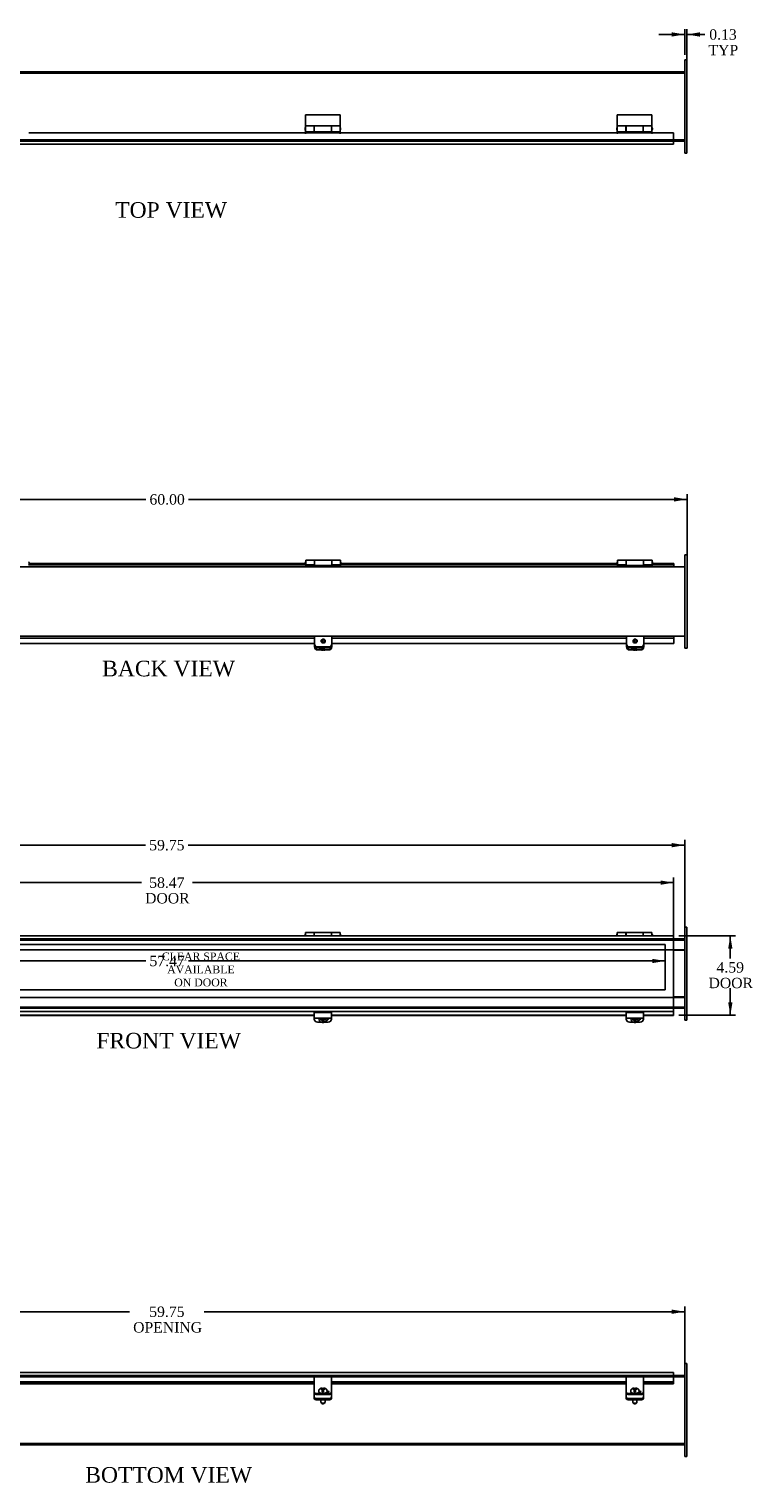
# Model space of a CAD drawing. Header units: inches. Extents: x 1 to 149, y 10 to 99.
# Tile 4 of 7: x 48 to 90, y 10 to 94. Entities that reach past the tile are written whole.
import ezdxf
from ezdxf.enums import TextEntityAlignment as Align
from ezdxf.lldxf.tags import DXFTag

# ---------------------------------------------------------------- set-up
doc = ezdxf.new("R2010")
doc.units = ezdxf.units.IN
doc.header["$MEASUREMENT"] = 0
for name, color, linetype in [('COM40176', 7, 'CONTINUOUS'), ('COM49236', 7, 'CONTINUOUS'), ('COM49237', 7, 'CONTINUOUS'), ('COM50014', 7, 'CONTINUOUS'), ('COM52631', 7, 'CONTINUOUS'), ('COM71012', 7, 'CONTINUOUS'), ('DEFAULT', 7, 'CONTINUOUS'), ('DV1_DEFAULT', 7, 'CONTINUOUS'), ('GSK11095', 7, 'CONTINUOUS'), ('HNG11000', 7, 'CONTINUOUS'), ('SCS19419', 7, 'CONTINUOUS')]:
    doc.layers.add(name, color=color, linetype=linetype)
doc.styles.add('SEACAD_TIMES_NEW_ROMAN', font='times.ttf')
tags = doc.linetypes.add('HIDDEN2', pattern=[0.1875, 0.125, -0.0625]).pattern_tags.tags
tags[6:7] = [DXFTag(74, 4), DXFTag(75, 0), DXFTag(340, '0'), DXFTag(46, 0.0), DXFTag(50, 0.0), DXFTag(44, 0.0), DXFTag(45, 0.0)]
tags[4:5] = [DXFTag(74, 4), DXFTag(75, 0), DXFTag(340, '0'), DXFTag(46, 0.0), DXFTag(50, 0.0), DXFTag(44, 0.0), DXFTag(45, 0.0)]

# ---------------------------------------------------------------- blocks, each defined once
blk = doc.blocks.new('GDIMGGROUP2')
at = {"layer": 'DEFAULT', "linetype": 'Continuous'}
for points in [[(27.25, 46.736), (26.5, 46.611), (27.25, 46.486)], [(85.5, 46.736), (85.5, 46.486), (86.25, 46.611)]]:
    blk.add_hatch(color=136, dxfattribs=at).paths.add_polyline_path(points)
at = {"layer": 'DEFAULT', "color": 136, "linetype": 'Continuous'}
for p, q in [((26.5, 41.811), (26.5, 46.911)), ((55.142, 46.611), (26.5, 46.611)), ((86.25, 46.611), (57.609, 46.611)), ((86.25, 41.811), (86.25, 46.911))]:
    blk.add_line(p, q, dxfattribs=at)
at = {"layer": 'DEFAULT', "color": 136, "linetype": 'Continuous', "style": 'SEACAD_TIMES_NEW_ROMAN'}
blk.add_text('59.75', height=0.6, dxfattribs=at).set_placement((55.352, 46.911), align=Align.TOP_LEFT)
blk = doc.blocks.new('GDIMGGROUP3')
at = {"layer": 'DEFAULT', "linetype": 'Continuous'}
for points in [[(27.891, 44.573), (27.141, 44.448), (27.891, 44.323)], [(84.859, 44.573), (84.859, 44.323), (85.609, 44.448)]]:
    blk.add_hatch(color=136, dxfattribs=at).paths.add_polyline_path(points)
at = {"layer": 'DEFAULT', "color": 136, "linetype": 'Continuous'}
for p, q in [((27.141, 41.579), (27.141, 44.748)), ((85.609, 39.499), (85.609, 44.748)), ((27.141, 44.448), (54.907, 44.448)), ((57.844, 44.448), (85.609, 44.448))]:
    blk.add_line(p, q, dxfattribs=at)
at = {"layer": 'DEFAULT', "color": 136, "linetype": 'Continuous', "style": 'SEACAD_TIMES_NEW_ROMAN'}
for s, p in [('58.47', (55.352, 44.748)), ('DOOR', (55.117, 43.848))]:
    blk.add_text(s, height=0.6, dxfattribs=at).set_placement(p, align=Align.TOP_LEFT)
blk = doc.blocks.new('GDIMGGROUP4')
at = {"layer": 'DEFAULT', "linetype": 'Continuous'}
for points in [[(89.007, 40.637), (88.882, 41.387), (88.757, 40.637)], [(89.007, 37.543), (88.757, 37.543), (88.882, 36.793)]]:
    blk.add_hatch(color=136, dxfattribs=at).paths.add_polyline_path(points)
at = {"layer": 'DEFAULT', "color": 136, "linetype": 'Continuous'}
for p, q in [((85.909, 41.387), (89.182, 41.387)), ((88.882, 41.387), (88.882, 40.07)), ((88.882, 38.36), (88.882, 36.793)), ((85.909, 36.793), (89.182, 36.793))]:
    blk.add_line(p, q, dxfattribs=at)
at = {"layer": 'DEFAULT', "color": 136, "linetype": 'Continuous', "style": 'SEACAD_TIMES_NEW_ROMAN'}
for s, p in [('4.59', (88.086, 39.86)), ('DOOR', (87.624, 38.96))]:
    blk.add_text(s, height=0.6, dxfattribs=at).set_placement(p, align=Align.TOP_LEFT)
blk = doc.blocks.new('GDIMGGROUP7')
at = {"layer": 'DEFAULT', "linetype": 'Continuous'}
for points in [[(27.25, 19.815), (26.5, 19.69), (27.25, 19.565)], [(85.5, 19.815), (85.5, 19.565), (86.25, 19.69)]]:
    blk.add_hatch(color=136, dxfattribs=at).paths.add_polyline_path(points)
at = {"layer": 'DEFAULT', "color": 136, "linetype": 'Continuous'}
for p, q in [((26.5, 14.317), (26.5, 19.99)), ((26.5, 19.69), (54.217, 19.69)), ((58.533, 19.69), (86.25, 19.69)), ((86.25, 14.317), (86.25, 19.99))]:
    blk.add_line(p, q, dxfattribs=at)
at = {"layer": 'DEFAULT', "color": 136, "linetype": 'Continuous', "style": 'SEACAD_TIMES_NEW_ROMAN'}
for s, p in [('59.75', (55.352, 19.99)), ('OPENING', (54.427, 19.09))]:
    blk.add_text(s, height=0.6, dxfattribs=at).set_placement(p, align=Align.TOP_LEFT)
blk = doc.blocks.new('GDIMGGROUP8')
at = {"layer": 'DEFAULT', "linetype": 'Continuous'}
for points in [[(28.407, 39.804), (28.407, 40.054), (27.657, 39.929)], [(84.375, 39.804), (85.125, 39.929), (84.375, 40.054)]]:
    blk.add_hatch(color=136, dxfattribs=at).paths.add_polyline_path(points)
at = {"layer": 'DEFAULT', "color": 136, "linetype": 'Continuous'}
for p, q in [((27.657, 39.929), (55.158, 39.929)), ((57.625, 39.929), (85.125, 39.929))]:
    blk.add_line(p, q, dxfattribs=at)
at = {"layer": 'DEFAULT', "color": 136, "linetype": 'Continuous', "style": 'SEACAD_TIMES_NEW_ROMAN'}
blk.add_text('57.47', height=0.6, dxfattribs=at).set_placement((55.368, 40.229), align=Align.TOP_LEFT)
blk = doc.blocks.new('GDIMGGROUP10')
at = {"layer": 'DEFAULT', "linetype": 'Continuous'}
for points in [[(85.5, 93.511), (85.5, 93.261), (86.25, 93.386)], [(87.125, 93.511), (86.375, 93.386), (87.125, 93.261)]]:
    blk.add_hatch(color=136, dxfattribs=at).paths.add_polyline_path(points)
at = {"layer": 'DEFAULT', "color": 136, "linetype": 'Continuous'}
for p, q in [((84.75, 93.386), (86.25, 93.386)), ((86.25, 92.213), (86.25, 93.686)), ((86.375, 91.838), (86.375, 93.686)), ((86.375, 93.386), (87.114, 93.386)), ((87.114, 93.386), (87.414, 93.386))]:
    blk.add_line(p, q, dxfattribs=at)
at = {"layer": 'DEFAULT', "color": 136, "linetype": 'Continuous', "style": 'SEACAD_TIMES_NEW_ROMAN'}
for s, p in [('0.13', (87.667, 93.686)), ('TYP', (87.624, 92.786))]:
    blk.add_text(s, height=0.6, dxfattribs=at).set_placement(p, align=Align.TOP_LEFT)
blk = doc.blocks.new('GDIMGGROUP19')
at = {"layer": 'DEFAULT', "linetype": 'Continuous'}
for points in [[(27.141, 66.686), (26.391, 66.561), (27.141, 66.436)], [(85.641, 66.686), (85.641, 66.436), (86.391, 66.561)]]:
    blk.add_hatch(color=136, dxfattribs=at).paths.add_polyline_path(points)
at = {"layer": 'DEFAULT', "color": 136, "linetype": 'Continuous'}
for p, q in [((26.391, 63.282), (26.391, 66.861)), ((26.391, 66.561), (55.158, 66.561)), ((57.625, 66.561), (86.391, 66.561)), ((86.391, 63.282), (86.391, 66.861))]:
    blk.add_line(p, q, dxfattribs=at)
at = {"layer": 'DEFAULT', "color": 136, "linetype": 'Continuous', "style": 'SEACAD_TIMES_NEW_ROMAN'}
blk.add_text('60.00', height=0.6, dxfattribs=at).set_placement((55.368, 66.861), align=Align.TOP_LEFT)

msp = doc.modelspace()

# ---------------------------------------------------------------- linework, layer by layer
at = {"layer": 'COM40176', "color": 7, "linetype": 'Continuous'}
for p, q in [((64.891, 58.071), (64.891, 58.177)), ((64.891, 58.047), (64.891, 58.071)), ((65.079, 57.901), (65.703, 57.901)), ((65.469, 58), (65.188, 58)), ((65.891, 58.071), (65.891, 58.177)), ((65.891, 58.071), (65.891, 58.047)), ((82.891, 58.071), (82.891, 58.177)), ((82.891, 58.047), (82.891, 58.071)), ((83.079, 57.901), (83.703, 57.901)), ((83.469, 58), (83.188, 58)), ((83.891, 58.071), (83.891, 58.177)), ((83.891, 58.071), (83.891, 58.047)), ((65.079, 57.877), (65.703, 57.877)), ((83.079, 57.877), (83.703, 57.877)), ((64.875, 36.723), (64.875, 36.948)), ((65.875, 36.948), (64.875, 36.948)), ((65.875, 36.723), (65.875, 36.948)), ((82.875, 36.723), (82.875, 36.948)), ((83.875, 36.948), (82.875, 36.948)), ((83.875, 36.723), (83.875, 36.948)), ((64.875, 36.63), (64.875, 36.723)), ((64.875, 36.576), (64.875, 36.63)), ((64.875, 36.63), (65.875, 36.63)), ((65.265, 36.406), (65.063, 36.406)), ((65.687, 36.406), (65.485, 36.406)), ((65.875, 36.63), (65.875, 36.723)), ((65.875, 36.576), (65.875, 36.63)), ((82.875, 36.63), (82.875, 36.723)), ((82.875, 36.576), (82.875, 36.63)), ((82.875, 36.63), (83.875, 36.63)), ((83.265, 36.406), (83.063, 36.406)), ((83.687, 36.406), (83.485, 36.406)), ((83.875, 36.63), (83.875, 36.723)), ((83.875, 36.576), (83.875, 36.63)), ((64.875, 15.812), (64.875, 15.934)), ((65.875, 15.934), (64.875, 15.934)), ((64.875, 15.232), (64.875, 15.812)), ((64.875, 15.193), (64.875, 15.232)), ((64.875, 15.045), (64.875, 15.193)), ((65.875, 15.812), (65.875, 15.934)), ((65.875, 15.232), (65.875, 15.812)), ((65.875, 15.193), (65.875, 15.232)), ((65.875, 15.045), (65.875, 15.193)), ((82.875, 15.812), (82.875, 15.934)), ((83.875, 15.934), (82.875, 15.934)), ((82.875, 15.232), (82.875, 15.812)), ((82.875, 15.193), (82.875, 15.232)), ((82.875, 15.045), (82.875, 15.193)), ((83.875, 15.812), (83.875, 15.934)), ((83.875, 15.232), (83.875, 15.812)), ((83.875, 15.193), (83.875, 15.232)), ((83.875, 15.045), (83.875, 15.193)), ((64.875, 14.993), (64.875, 15.045)), ((65.687, 14.965), (65.063, 14.965)), ((65.687, 14.914), (65.063, 14.914)), ((65.548, 15.012), (65.579, 15.012)), ((65.875, 15.045), (65.875, 14.993)), ((82.875, 14.993), (82.875, 15.045)), ((83.687, 14.965), (83.063, 14.965)), ((83.687, 14.914), (83.063, 14.914)), ((83.548, 15.012), (83.579, 15.012)), ((83.875, 15.045), (83.875, 14.993))]:
    msp.add_line(p, q, dxfattribs=at)
for centre, major_axis, ratio, start_param, end_param in [((65.079, 58.071), (-0.188, 0), 0.906308, 0, 1.570796), ((65.079, 58.047), (0.188, 0), 0.906308, 3.141593, 4.712389), ((65.188, 58.128), (0.141, 0), 0.906308, 4.393647, 4.712389), ((65.469, 58.128), (-0.141, 0), 0.906308, 1.570796, 1.889538), ((65.703, 58.071), (-0.188, 0), 0.906308, 1.570796, 3.141593), ((65.703, 58.047), (0.188, 0), 0.906308, 4.712389, 6.283185), ((83.079, 58.071), (-0.188, 0), 0.906308, 0, 1.570796), ((83.079, 58.047), (0.188, 0), 0.906308, 3.141593, 4.712389), ((83.188, 58.128), (0.14, 0), 0.906308, 4.393647, 4.712389), ((83.469, 58.128), (-0.14, 0), 0.906308, 1.570796, 1.889538), ((83.703, 58.071), (-0.188, 0), 0.906308, 1.570796, 3.141593), ((83.703, 58.047), (0.188, 0), 0.906308, 4.712389, 6.283185), ((65.063, 36.576), (-0.188, 0), 0.906308, 0, 1.570796), ((65.579, 36.632), (-0.141, 0), 0.906308, 1.64793, 3.121159), ((65.579, 36.656), (-0.141, 0), 0.906308, 1.73251, 2.930417), ((65.687, 36.576), (-0.188, 0), 0.906308, 1.570796, 3.141593), ((83.063, 36.576), (-0.188, 0), 0.906308, 0, 1.570796), ((83.579, 36.632), (-0.14, 0), 0.906308, 1.64793, 3.121159), ((83.579, 36.656), (-0.14, 0), 0.906308, 1.73251, 2.930417), ((83.687, 36.576), (-0.188, 0), 0.906308, 1.570796, 3.141593), ((65.579, 15.071), (-0.141, 0), 0.422618, 1.570796, 4.452234), ((83.579, 15.071), (-0.14, 0), 0.422618, 1.570796, 4.452234), ((65.063, 15.045), (-0.188, 0), 0.422618, 0, 1.570796), ((65.063, 14.993), (0.188, 0), 0.422618, 3.141593, 4.712389), ((65.579, 15.019), (-0.141, 0), 0.422618, 3.591638, 4.468206), ((65.687, 15.045), (-0.188, 0), 0.422618, 1.570796, 3.141593), ((65.687, 14.993), (0.188, 0), 0.422618, 4.712389, 6.283185), ((83.063, 15.045), (-0.188, 0), 0.422618, 0, 1.570796), ((83.063, 14.993), (0.188, 0), 0.422618, 3.141593, 4.712389), ((83.579, 15.019), (-0.14, 0), 0.422618, 3.591638, 4.468206), ((83.687, 15.045), (-0.188, 0), 0.422618, 1.570796, 3.141593), ((83.687, 14.993), (0.188, 0), 0.422618, 4.712389, 6.283185)]:
    msp.add_ellipse(centre, major_axis=major_axis, ratio=ratio, start_param=start_param, end_param=end_param, dxfattribs=at)
at = {"layer": 'COM49236', "color": 7, "linetype": 'Continuous'}
for p, q in [((26.5, 91.226), (86.25, 91.226)), ((85.609, 87.226), (86.25, 87.226)), ((86.266, 62.67), (26.516, 62.67)), ((86.266, 58.67), (26.516, 58.67)), ((85.609, 41.199), (86.25, 41.199)), ((85.609, 40.574), (86.25, 40.574)), ((85.609, 37.824), (86.25, 37.824)), ((85.609, 37.199), (86.25, 37.199)), ((85.609, 16.016), (86.25, 16.016)), ((26.5, 12.016), (86.25, 12.016))]:
    msp.add_line(p, q, dxfattribs=at)
at = {"layer": 'COM49236', "color": 7, "linetype": 'HIDDEN2'}
for p, q in [((26.5, 91.154), (86.25, 91.154)), ((26.5, 87.298), (86.25, 87.298)), ((27.141, 87.226), (85.609, 87.226)), ((26.5, 41.127), (86.25, 41.127)), ((27.141, 41.199), (85.609, 41.199)), ((27.141, 40.574), (85.609, 40.574)), ((27.141, 37.824), (85.609, 37.824)), ((26.5, 37.271), (86.25, 37.271)), ((27.141, 37.199), (85.609, 37.199)), ((26.5, 15.944), (86.25, 15.944)), ((27.141, 16.016), (85.609, 16.016)), ((26.5, 12.088), (86.25, 12.088))]:
    msp.add_line(p, q, dxfattribs=at)
at = {"layer": 'COM49237', "color": 7, "linetype": 'Continuous'}
for p, q in [((48.411, 87.71), (64.34, 87.71)), ((64.4, 87.71), (66.34, 87.71)), ((66.4, 87.71), (82.329, 87.71)), ((82.389, 87.71), (84.329, 87.71)), ((84.389, 87.71), (85.609, 87.71)), ((85.609, 87.71), (85.609, 87.162)), ((27.141, 87.054), (85.609, 87.054)), ((85.609, 87.162), (85.609, 87.054)), ((48.427, 62.786), (48.397, 62.786)), ((48.427, 62.858), (48.422, 62.858)), ((48.427, 62.786), (48.427, 62.858)), ((64.356, 62.858), (48.427, 62.858)), ((64.356, 62.786), (48.427, 62.786)), ((64.361, 62.858), (64.356, 62.858)), ((64.356, 62.858), (64.356, 62.786)), ((64.386, 62.786), (64.356, 62.786)), ((66.416, 62.786), (66.386, 62.786)), ((66.416, 62.858), (66.411, 62.858)), ((66.416, 62.786), (66.416, 62.858)), ((82.345, 62.858), (66.416, 62.858)), ((82.345, 62.786), (66.416, 62.786)), ((82.35, 62.858), (82.345, 62.858)), ((82.345, 62.858), (82.345, 62.786)), ((82.375, 62.786), (82.345, 62.786)), ((84.405, 62.786), (84.375, 62.786)), ((84.405, 62.858), (84.4, 62.858)), ((85.625, 62.858), (84.405, 62.858)), ((84.405, 62.786), (84.405, 62.858)), ((85.625, 62.786), (84.405, 62.786)), ((85.625, 62.786), (85.625, 62.858)), ((47.891, 58.555), (64.891, 58.555)), ((47.891, 58.247), (64.891, 58.247)), ((65.891, 58.555), (82.891, 58.555)), ((65.891, 58.247), (82.891, 58.247)), ((83.891, 58.555), (85.625, 58.555)), ((83.891, 58.247), (85.625, 58.247)), ((85.625, 58.555), (85.625, 58.42)), ((85.625, 58.247), (85.625, 58.42)), ((27.141, 41.387), (85.609, 41.387)), ((85.609, 41.387), (85.609, 41.279)), ((85.609, 41.279), (85.609, 37.12)), ((27.141, 37.012), (85.609, 37.012)), ((85.609, 37.12), (85.609, 37.012)), ((85.609, 37.012), (85.609, 36.967)), ((85.609, 36.967), (85.609, 36.793)), ((64.875, 36.793), (47.875, 36.793)), ((64.875, 36.776), (47.875, 36.776)), ((82.875, 36.793), (65.875, 36.793)), ((82.875, 36.776), (65.875, 36.776)), ((85.609, 36.793), (83.875, 36.793)), ((85.609, 36.776), (83.875, 36.776)), ((85.609, 36.776), (85.609, 36.793)), ((27.141, 16.188), (85.609, 16.188)), ((85.609, 16.188), (85.609, 16.08)), ((85.609, 16.08), (85.609, 15.649)), ((64.875, 15.649), (47.875, 15.649)), ((64.875, 15.579), (47.875, 15.579)), ((47.875, 15.533), (64.875, 15.533)), ((82.875, 15.649), (65.875, 15.649)), ((82.875, 15.579), (65.875, 15.579)), ((65.875, 15.533), (82.875, 15.533)), ((85.609, 15.649), (83.875, 15.649)), ((85.609, 15.579), (83.875, 15.579)), ((83.875, 15.533), (85.609, 15.533)), ((85.609, 15.579), (85.609, 15.649)), ((85.609, 15.536), (85.609, 15.579)), ((85.609, 15.536), (85.609, 15.533))]:
    msp.add_line(p, q, dxfattribs=at)
for centre in [(64.37, 87.71), (66.37, 87.71), (82.359, 87.71), (84.359, 87.71)]:
    msp.add_arc(centre, 0.03, 180, 0, dxfattribs=at)
at = {"layer": 'COM50014', "color": 7, "linetype": 'Continuous'}
for p, q in [((85.609, 40.543), (86.25, 40.543)), ((86.25, 37.855), (85.609, 37.855))]:
    msp.add_line(p, q, dxfattribs=at)
at = {"layer": 'COM52631', "color": 7, "linetype": 'Continuous'}
for p, q in [((64.891, 58.587), (64.891, 58.67)), ((64.891, 58.217), (64.891, 58.587)), ((64.891, 58.177), (64.891, 58.217)), ((65.703, 58.047), (65.079, 58.047)), ((65.703, 58.007), (65.079, 58.007)), ((65.891, 58.67), (65.891, 58.587)), ((65.891, 58.587), (65.891, 58.217)), ((65.891, 58.177), (65.891, 58.217)), ((82.891, 58.587), (82.891, 58.67)), ((82.891, 58.217), (82.891, 58.587)), ((82.891, 58.177), (82.891, 58.217)), ((83.703, 58.047), (83.079, 58.047)), ((83.703, 58.007), (83.079, 58.007)), ((83.891, 58.67), (83.891, 58.587)), ((83.891, 58.587), (83.891, 58.217)), ((83.891, 58.177), (83.891, 58.217)), ((65.602, 36.536), (65.623, 36.536)), ((83.602, 36.536), (83.623, 36.536)), ((64.875, 14.983), (64.875, 14.993)), ((64.875, 14.983), (64.875, 14.939)), ((64.875, 14.939), (64.875, 14.767)), ((64.875, 14.767), (64.875, 14.68)), ((65.063, 14.687), (65.687, 14.687)), ((65.063, 14.601), (65.687, 14.601)), ((65.875, 14.993), (65.875, 14.983)), ((65.875, 14.939), (65.875, 14.983)), ((65.875, 14.767), (65.875, 14.939)), ((65.875, 14.767), (65.875, 14.68)), ((82.875, 14.983), (82.875, 14.993)), ((82.875, 14.983), (82.875, 14.939)), ((82.875, 14.939), (82.875, 14.767)), ((82.875, 14.767), (82.875, 14.68)), ((83.063, 14.687), (83.687, 14.687)), ((83.063, 14.601), (83.687, 14.601)), ((83.875, 14.993), (83.875, 14.983)), ((83.875, 14.939), (83.875, 14.983)), ((83.875, 14.767), (83.875, 14.939)), ((83.875, 14.767), (83.875, 14.68))]:
    msp.add_line(p, q, dxfattribs=at)
for centre, major_axis, ratio, start_param, end_param in [((65.079, 58.217), (0.188, 0), 0.906308, 3.141593, 4.712389), ((65.079, 58.177), (0.188, 0), 0.906308, 3.141593, 4.712389), ((65.703, 58.217), (0.188, 0), 0.906308, 4.712389, 6.283185), ((65.703, 58.177), (0.188, 0), 0.906308, 4.712389, 6.283185), ((83.079, 58.217), (0.188, 0), 0.906308, 3.141593, 4.712389), ((83.079, 58.177), (0.188, 0), 0.906308, 3.141593, 4.712389), ((83.703, 58.217), (0.188, 0), 0.906308, 4.712389, 6.283185), ((83.703, 58.177), (0.188, 0), 0.906308, 4.712389, 6.283185), ((65.063, 14.767), (-0.188, 0), 0.422618, 0, 1.570796), ((65.063, 14.68), (-0.188, 0), 0.422618, 0, 1.570796), ((65.687, 14.767), (-0.188, 0), 0.422618, 1.570796, 3.141593), ((65.687, 14.68), (-0.188, 0), 0.422618, 1.570796, 3.141593), ((83.063, 14.767), (-0.188, 0), 0.422618, 0, 1.570796), ((83.063, 14.68), (-0.188, 0), 0.422618, 0, 1.570796), ((83.687, 14.767), (-0.188, 0), 0.422618, 1.570796, 3.141593), ((83.687, 14.68), (-0.188, 0), 0.422618, 1.570796, 3.141593)]:
    msp.add_ellipse(centre, major_axis=major_axis, ratio=ratio, start_param=start_param, end_param=end_param, dxfattribs=at)
at = {"layer": 'COM71012', "color": 7, "linetype": 'Continuous'}
for p, q in [((86.25, 91.538), (86.25, 91.913)), ((86.25, 91.913), (86.375, 91.913)), ((86.25, 86.913), (86.25, 91.538)), ((86.375, 91.913), (86.375, 91.538)), ((86.375, 86.913), (86.375, 91.538)), ((86.25, 86.538), (86.25, 86.913)), ((86.375, 86.538), (86.25, 86.538)), ((86.375, 86.913), (86.375, 86.538)), ((86.266, 62.982), (86.266, 63.357)), ((86.266, 63.357), (86.391, 63.357)), ((86.266, 58.357), (86.266, 62.982)), ((86.391, 63.357), (86.391, 62.982)), ((86.391, 58.357), (86.391, 62.982)), ((86.266, 57.982), (86.266, 58.357)), ((86.391, 57.982), (86.266, 57.982)), ((86.391, 58.357), (86.391, 57.982)), ((86.25, 41.886), (86.375, 41.886)), ((86.25, 41.511), (86.25, 41.886)), ((86.25, 36.886), (86.25, 41.511)), ((86.375, 41.886), (86.375, 41.511)), ((86.375, 36.886), (86.375, 41.511)), ((86.25, 36.511), (86.25, 36.886)), ((86.375, 36.511), (86.25, 36.511)), ((86.375, 36.886), (86.375, 36.511)), ((86.25, 16.329), (86.25, 16.704)), ((86.25, 16.704), (86.375, 16.704)), ((86.25, 11.704), (86.25, 16.329)), ((86.375, 16.704), (86.375, 16.329)), ((86.375, 11.704), (86.375, 16.329)), ((86.25, 11.329), (86.25, 11.704)), ((86.375, 11.329), (86.25, 11.329)), ((86.375, 11.704), (86.375, 11.329))]:
    msp.add_line(p, q, dxfattribs=at)
at = {"layer": 'DV1_DEFAULT', "color": 7, "linetype": 'HIDDEN2'}
for p, q in [((27.657, 40.885), (85.125, 40.885)), ((85.125, 40.885), (85.125, 38.261)), ((85.125, 38.261), (27.657, 38.261))]:
    msp.add_line(p, q, dxfattribs=at)
at = {"layer": 'GSK11095', "color": 7, "linetype": 'Continuous'}
for p, q in [((85.609, 87.313), (85.609, 87.313)), ((85.609, 87.313), (85.609, 87.313)), ((85.609, 87.126), (85.609, 87.313)), ((85.609, 87.126), (85.609, 87.126)), ((85.609, 87.126), (85.609, 87.126)), ((85.625, 62.786), (85.625, 62.67)), ((85.625, 58.67), (85.625, 58.555)), ((85.609, 41.315), (85.609, 41.315)), ((85.609, 41.315), (85.609, 41.315)), ((85.609, 40.565), (85.609, 41.315)), ((85.609, 40.565), (85.609, 40.565)), ((85.609, 40.565), (85.609, 40.565)), ((85.609, 37.834), (85.609, 37.834)), ((85.609, 37.834), (85.609, 37.834)), ((85.609, 37.084), (85.609, 37.834)), ((85.609, 37.084), (85.609, 37.084)), ((85.609, 37.084), (85.609, 37.084)), ((85.609, 16.116), (85.609, 16.116)), ((85.609, 16.116), (85.609, 16.116)), ((85.609, 15.929), (85.609, 16.116)), ((85.609, 15.929), (85.609, 15.929)), ((85.609, 15.929), (85.609, 15.929))]:
    msp.add_line(p, q, dxfattribs=at)
at = {"layer": 'HNG11000', "color": 7, "linetype": 'Continuous'}
for p, q in [((64.37, 88.107), (64.37, 88.751)), ((66.37, 88.751), (64.37, 88.751)), ((64.37, 87.77), (64.37, 88.107)), ((64.87, 88.107), (64.37, 88.107)), ((64.87, 88.116), (64.87, 88.107)), ((65.87, 88.116), (64.87, 88.116)), ((64.87, 88.107), (64.87, 87.77)), ((64.875, 88.107), (64.875, 87.77)), ((65.865, 88.107), (64.875, 88.107)), ((65.865, 88.107), (65.865, 87.77)), ((65.87, 88.107), (65.87, 88.116)), ((65.87, 87.77), (65.87, 88.107)), ((66.37, 88.107), (65.87, 88.107)), ((66.37, 88.107), (66.37, 88.751)), ((66.37, 87.77), (66.37, 88.107)), ((82.359, 88.107), (82.359, 88.751)), ((84.359, 88.751), (82.359, 88.751)), ((82.359, 87.77), (82.359, 88.107)), ((82.859, 88.107), (82.359, 88.107)), ((82.859, 88.116), (82.859, 88.107)), ((83.859, 88.116), (82.859, 88.116)), ((82.859, 88.107), (82.859, 87.77)), ((82.864, 88.107), (82.864, 87.77)), ((83.854, 88.107), (82.864, 88.107)), ((83.854, 88.107), (83.854, 87.77)), ((83.859, 88.107), (83.859, 88.116)), ((83.859, 87.77), (83.859, 88.107)), ((84.359, 88.107), (83.859, 88.107)), ((84.359, 88.107), (84.359, 88.751)), ((84.359, 87.77), (84.359, 88.107)), ((64.345, 87.979), (64.345, 87.899)), ((64.37, 87.77), (64.87, 87.77)), ((64.37, 87.68), (64.37, 87.751)), ((64.37, 87.751), (64.875, 87.751)), ((64.875, 88.029), (64.87, 88.029)), ((64.87, 87.849), (64.875, 87.849)), ((64.875, 87.77), (64.875, 87.751)), ((64.875, 87.77), (65.865, 87.77)), ((65.87, 88.029), (65.865, 88.029)), ((65.865, 87.849), (65.87, 87.849)), ((65.865, 87.77), (65.865, 87.751)), ((66.37, 87.751), (65.865, 87.751)), ((65.87, 87.77), (66.37, 87.77)), ((66.37, 87.68), (66.37, 87.751)), ((66.395, 87.899), (66.395, 87.979)), ((82.334, 87.979), (82.334, 87.899)), ((82.359, 87.77), (82.859, 87.77)), ((82.359, 87.68), (82.359, 87.751)), ((82.359, 87.751), (82.864, 87.751)), ((82.864, 88.029), (82.859, 88.029)), ((82.859, 87.849), (82.864, 87.849)), ((82.864, 87.77), (82.864, 87.751)), ((82.864, 87.77), (83.854, 87.77)), ((83.859, 88.029), (83.854, 88.029)), ((83.854, 87.849), (83.859, 87.849)), ((83.854, 87.77), (83.854, 87.751)), ((84.359, 87.751), (83.854, 87.751)), ((83.859, 87.77), (84.359, 87.77)), ((84.359, 87.68), (84.359, 87.751)), ((84.384, 87.899), (84.384, 87.979)), ((48.422, 62.919), (48.422, 62.839)), ((64.361, 62.839), (64.361, 62.919)), ((64.386, 62.79), (64.386, 63.048)), ((64.886, 63.048), (64.386, 63.048)), ((64.886, 62.79), (64.886, 63.048)), ((64.891, 62.969), (64.886, 62.969)), ((64.891, 62.745), (64.891, 63.048)), ((65.881, 63.048), (64.891, 63.048)), ((65.881, 62.745), (65.881, 63.048)), ((65.886, 62.969), (65.881, 62.969)), ((65.886, 63.048), (65.886, 62.79)), ((66.386, 63.048), (65.886, 63.048)), ((66.386, 62.79), (66.386, 63.048)), ((66.411, 62.919), (66.411, 62.839)), ((82.35, 62.839), (82.35, 62.919)), ((82.375, 62.79), (82.375, 63.048)), ((82.875, 63.048), (82.375, 63.048)), ((82.875, 62.79), (82.875, 63.048)), ((82.88, 62.969), (82.875, 62.969)), ((82.88, 62.745), (82.88, 63.048)), ((83.87, 63.048), (82.88, 63.048)), ((83.87, 62.745), (83.87, 63.048)), ((83.875, 62.969), (83.87, 62.969)), ((83.875, 63.048), (83.875, 62.79)), ((84.375, 63.048), (83.875, 63.048)), ((84.375, 62.79), (84.375, 63.048)), ((84.4, 62.919), (84.4, 62.839)), ((64.386, 62.79), (64.386, 62.745)), ((64.386, 62.79), (64.886, 62.79)), ((64.386, 62.745), (64.386, 62.67)), ((64.386, 62.745), (66.386, 62.745)), ((64.411, 62.789), (64.891, 62.789)), ((64.886, 62.789), (64.886, 62.745)), ((64.886, 62.786), (64.891, 62.786)), ((65.881, 62.789), (66.361, 62.789)), ((65.886, 62.786), (65.881, 62.786)), ((65.886, 62.79), (66.386, 62.79)), ((65.886, 62.745), (65.886, 62.789)), ((66.386, 62.79), (66.386, 62.745)), ((66.386, 62.745), (66.386, 62.67)), ((82.375, 62.79), (82.375, 62.745)), ((82.375, 62.79), (82.875, 62.79)), ((82.375, 62.745), (82.375, 62.67)), ((82.375, 62.745), (84.375, 62.745)), ((82.4, 62.789), (82.88, 62.789)), ((82.875, 62.789), (82.875, 62.745)), ((82.875, 62.786), (82.88, 62.786)), ((83.87, 62.789), (84.35, 62.789)), ((83.875, 62.786), (83.87, 62.786)), ((83.875, 62.79), (84.375, 62.79)), ((83.875, 62.745), (83.875, 62.789)), ((84.375, 62.79), (84.375, 62.745)), ((84.375, 62.745), (84.375, 62.67)), ((64.345, 41.448), (64.345, 41.387)), ((64.37, 41.387), (64.37, 41.577)), ((64.87, 41.577), (64.37, 41.577)), ((64.87, 41.577), (64.87, 41.387)), ((64.875, 41.498), (64.87, 41.498)), ((64.875, 41.387), (64.875, 41.577)), ((65.865, 41.577), (64.875, 41.577)), ((65.865, 41.387), (65.865, 41.577)), ((65.87, 41.498), (65.865, 41.498)), ((65.87, 41.387), (65.87, 41.577)), ((66.37, 41.577), (65.87, 41.577)), ((66.37, 41.387), (66.37, 41.577)), ((66.395, 41.387), (66.395, 41.448)), ((82.334, 41.448), (82.334, 41.387)), ((82.359, 41.387), (82.359, 41.577)), ((82.859, 41.577), (82.359, 41.577)), ((82.859, 41.577), (82.859, 41.387)), ((82.864, 41.498), (82.859, 41.498)), ((82.864, 41.387), (82.864, 41.577)), ((83.854, 41.577), (82.864, 41.577)), ((83.854, 41.387), (83.854, 41.577)), ((83.859, 41.498), (83.854, 41.498)), ((83.859, 41.387), (83.859, 41.577)), ((84.359, 41.577), (83.859, 41.577)), ((84.359, 41.387), (84.359, 41.577)), ((84.384, 41.387), (84.384, 41.448))]:
    msp.add_line(p, q, dxfattribs=at)
for centre, start, end in [((64.395, 87.979), 120, 180), ((64.395, 87.899), 180, 240), ((66.345, 87.979), 0, 60), ((66.345, 87.899), 300, 0), ((82.384, 87.979), 120, 180), ((82.384, 87.899), 180, 240), ((84.334, 87.979), 0, 60), ((84.334, 87.899), 300, 0), ((48.372, 62.919), 0, 60), ((64.411, 62.919), 120, 180), ((66.361, 62.919), 0, 60), ((82.4, 62.919), 120, 180), ((84.35, 62.919), 0, 60), ((48.372, 62.839), 300, 0), ((64.411, 62.839), 180, 240), ((64.411, 62.839), 265.04284, 270), ((66.361, 62.839), 270, 274.95716), ((66.361, 62.839), 300, 0), ((82.4, 62.839), 180, 240), ((82.4, 62.839), 265.04284, 270), ((84.35, 62.839), 270, 274.95716), ((84.35, 62.839), 300, 0), ((64.395, 41.448), 120, 180), ((66.345, 41.448), 0, 60), ((82.384, 41.448), 120, 180), ((84.334, 41.448), 0, 60)]:
    msp.add_arc(centre, 0.05, start, end, dxfattribs=at)
at = {"layer": 'SCS19419', "color": 7, "linetype": 'Continuous'}
for p, q in [((65.135, 36.622), (65.135, 36.609)), ((65.252, 36.59), (65.252, 36.527)), ((65.26, 36.59), (65.252, 36.59)), ((65.252, 36.558), (65.318, 36.558)), ((65.252, 36.527), (65.26, 36.527)), ((65.317, 36.59), (65.26, 36.59)), ((65.26, 36.527), (65.317, 36.527)), ((65.302, 36.59), (65.302, 36.569)), ((65.352, 36.588), (65.302, 36.588)), ((65.302, 36.569), (65.352, 36.569)), ((65.317, 36.59), (65.342, 36.613)), ((65.317, 36.527), (65.317, 36.554)), ((65.342, 36.504), (65.317, 36.527)), ((65.342, 36.63), (65.342, 36.613)), ((65.352, 36.614), (65.342, 36.614)), ((65.342, 36.531), (65.342, 36.504)), ((65.342, 36.504), (65.342, 36.454)), ((65.342, 36.454), (65.342, 36.383)), ((65.352, 36.63), (65.352, 36.614)), ((65.352, 36.588), (65.352, 36.569)), ((65.352, 36.569), (65.352, 36.524)), ((65.402, 36.543), (65.352, 36.543)), ((65.352, 36.524), (65.402, 36.524)), ((65.402, 36.614), (65.402, 36.63)), ((65.412, 36.614), (65.402, 36.614)), ((65.402, 36.588), (65.402, 36.569)), ((65.452, 36.588), (65.402, 36.588)), ((65.402, 36.569), (65.452, 36.569)), ((65.402, 36.536), (65.402, 36.569)), ((65.402, 36.536), (65.402, 36.536)), ((65.402, 36.524), (65.402, 36.536)), ((65.412, 36.613), (65.412, 36.63)), ((65.412, 36.613), (65.437, 36.59)), ((65.412, 36.504), (65.412, 36.531)), ((65.437, 36.527), (65.412, 36.504)), ((65.412, 36.455), (65.412, 36.504)), ((65.412, 36.383), (65.412, 36.455)), ((65.435, 36.558), (65.502, 36.558)), ((65.49, 36.59), (65.437, 36.59)), ((65.437, 36.554), (65.437, 36.527)), ((65.437, 36.527), (65.49, 36.527)), ((65.452, 36.569), (65.452, 36.59)), ((65.502, 36.59), (65.49, 36.59)), ((65.49, 36.527), (65.502, 36.527)), ((65.502, 36.527), (65.502, 36.59)), ((65.615, 36.609), (65.615, 36.622)), ((83.135, 36.622), (83.135, 36.609)), ((83.252, 36.59), (83.252, 36.527)), ((83.26, 36.59), (83.252, 36.59)), ((83.252, 36.558), (83.318, 36.558)), ((83.252, 36.527), (83.26, 36.527)), ((83.317, 36.59), (83.26, 36.59)), ((83.26, 36.527), (83.317, 36.527)), ((83.302, 36.59), (83.302, 36.569)), ((83.352, 36.588), (83.302, 36.588)), ((83.302, 36.569), (83.352, 36.569)), ((83.317, 36.59), (83.342, 36.613)), ((83.317, 36.527), (83.317, 36.554)), ((83.342, 36.504), (83.317, 36.527)), ((83.342, 36.63), (83.342, 36.613)), ((83.352, 36.614), (83.342, 36.614)), ((83.342, 36.531), (83.342, 36.504)), ((83.342, 36.504), (83.342, 36.454)), ((83.342, 36.454), (83.342, 36.383)), ((83.352, 36.63), (83.352, 36.614)), ((83.352, 36.588), (83.352, 36.569)), ((83.352, 36.569), (83.352, 36.524)), ((83.402, 36.543), (83.352, 36.543)), ((83.352, 36.524), (83.402, 36.524)), ((83.402, 36.614), (83.402, 36.63)), ((83.412, 36.614), (83.402, 36.614)), ((83.402, 36.588), (83.402, 36.569)), ((83.452, 36.588), (83.402, 36.588)), ((83.402, 36.569), (83.452, 36.569)), ((83.402, 36.536), (83.402, 36.569)), ((83.402, 36.536), (83.402, 36.536)), ((83.402, 36.524), (83.402, 36.536)), ((83.412, 36.613), (83.412, 36.63)), ((83.412, 36.613), (83.437, 36.59)), ((83.412, 36.504), (83.412, 36.531)), ((83.437, 36.527), (83.412, 36.504)), ((83.412, 36.455), (83.412, 36.504)), ((83.412, 36.383), (83.412, 36.455)), ((83.435, 36.558), (83.502, 36.558)), ((83.49, 36.59), (83.437, 36.59)), ((83.437, 36.554), (83.437, 36.527)), ((83.437, 36.527), (83.49, 36.527)), ((83.452, 36.569), (83.452, 36.59)), ((83.502, 36.59), (83.49, 36.59)), ((83.49, 36.527), (83.502, 36.527)), ((83.502, 36.527), (83.502, 36.59)), ((83.615, 36.609), (83.615, 36.622)), ((65.135, 15.121), (65.135, 15.094)), ((65.252, 15.244), (65.252, 15.215)), ((65.26, 15.244), (65.252, 15.244)), ((65.252, 15.215), (65.26, 15.215)), ((65.317, 15.244), (65.26, 15.244)), ((65.26, 15.215), (65.317, 15.215)), ((65.317, 15.244), (65.342, 15.255)), ((65.317, 15.215), (65.317, 15.244)), ((65.342, 15.204), (65.317, 15.215)), ((65.342, 15.278), (65.342, 15.29)), ((65.342, 15.278), (65.342, 15.255)), ((65.342, 15.255), (65.342, 15.204)), ((65.342, 15.204), (65.342, 15.181)), ((65.342, 15.181), (65.342, 15.076)), ((65.352, 15.173), (65.342, 15.173)), ((65.342, 15.152), (65.352, 15.152)), ((65.352, 15.194), (65.352, 15.173)), ((65.402, 15.194), (65.352, 15.194)), ((65.352, 15.152), (65.352, 15.173)), ((65.352, 15.153), (65.402, 15.153)), ((65.352, 15.152), (65.352, 15.131)), ((65.352, 15.131), (65.402, 15.131)), ((65.402, 15.187), (65.402, 15.194)), ((65.402, 15.187), (65.402, 15.187)), ((65.402, 15.173), (65.402, 15.187)), ((65.412, 15.173), (65.402, 15.173)), ((65.402, 15.152), (65.402, 15.173)), ((65.402, 15.152), (65.412, 15.152)), ((65.402, 15.136), (65.402, 15.152)), ((65.402, 15.131), (65.402, 15.136)), ((65.412, 15.29), (65.412, 15.278)), ((65.412, 15.255), (65.412, 15.278)), ((65.412, 15.204), (65.412, 15.255)), ((65.412, 15.255), (65.437, 15.244)), ((65.437, 15.215), (65.412, 15.204)), ((65.412, 15.181), (65.412, 15.204)), ((65.412, 15.076), (65.412, 15.181)), ((65.49, 15.244), (65.437, 15.244)), ((65.437, 15.244), (65.437, 15.215)), ((65.437, 15.215), (65.49, 15.215)), ((65.502, 15.244), (65.49, 15.244)), ((65.49, 15.215), (65.502, 15.214)), ((65.502, 15.214), (65.502, 15.244)), ((65.615, 15.094), (65.615, 15.121)), ((83.135, 15.121), (83.135, 15.094)), ((83.252, 15.244), (83.252, 15.215)), ((83.26, 15.244), (83.252, 15.244)), ((83.252, 15.215), (83.26, 15.215)), ((83.317, 15.244), (83.26, 15.244)), ((83.26, 15.215), (83.317, 15.215)), ((83.317, 15.244), (83.342, 15.255)), ((83.317, 15.215), (83.317, 15.244)), ((83.342, 15.204), (83.317, 15.215)), ((83.342, 15.278), (83.342, 15.29)), ((83.342, 15.278), (83.342, 15.255)), ((83.342, 15.255), (83.342, 15.204)), ((83.342, 15.204), (83.342, 15.181)), ((83.342, 15.181), (83.342, 15.076)), ((83.352, 15.173), (83.342, 15.173)), ((83.342, 15.152), (83.352, 15.152)), ((83.352, 15.194), (83.352, 15.173)), ((83.402, 15.194), (83.352, 15.194)), ((83.352, 15.152), (83.352, 15.173)), ((83.352, 15.153), (83.402, 15.153)), ((83.352, 15.152), (83.352, 15.131)), ((83.352, 15.131), (83.402, 15.131)), ((83.402, 15.187), (83.402, 15.194)), ((83.402, 15.187), (83.402, 15.187)), ((83.402, 15.173), (83.402, 15.187)), ((83.412, 15.173), (83.402, 15.173)), ((83.402, 15.152), (83.402, 15.173)), ((83.402, 15.152), (83.412, 15.152)), ((83.402, 15.136), (83.402, 15.152)), ((83.402, 15.131), (83.402, 15.136)), ((83.412, 15.29), (83.412, 15.278)), ((83.412, 15.255), (83.412, 15.278)), ((83.412, 15.204), (83.412, 15.255)), ((83.412, 15.255), (83.437, 15.244)), ((83.437, 15.215), (83.412, 15.204)), ((83.412, 15.181), (83.412, 15.204)), ((83.412, 15.076), (83.412, 15.181)), ((83.49, 15.244), (83.437, 15.244)), ((83.437, 15.244), (83.437, 15.215)), ((83.437, 15.215), (83.49, 15.215)), ((83.502, 15.244), (83.49, 15.244)), ((83.49, 15.215), (83.502, 15.214)), ((83.502, 15.214), (83.502, 15.244)), ((83.615, 15.094), (83.615, 15.121)), ((65.252, 14.601), (65.252, 14.463)), ((65.266, 14.439), (65.319, 14.396)), ((65.431, 14.396), (65.484, 14.439)), ((65.498, 14.463), (65.498, 14.601)), ((83.252, 14.601), (83.252, 14.463)), ((83.266, 14.439), (83.319, 14.396)), ((83.431, 14.396), (83.484, 14.439)), ((83.498, 14.463), (83.498, 14.601))]:
    msp.add_line(p, q, dxfattribs=at)
for centre, radius, start, end in [((65.383, 58.084), 0.231, 199.46268, 200.17824), ((83.383, 58.084), 0.231, 199.46268, 200.17824), ((65.383, 58.084), 0.231, 243.90864, 263.43894), ((65.368, 57.923), 0.0702, 259.86579, 267.10021), ((65.412, 57.925), 0.0719, 272.30401, 279.38145), ((65.399, 58.084), 0.232, 275.93324, 295.98275), ((83.383, 58.084), 0.231, 243.90864, 263.43894), ((83.368, 57.923), 0.0702, 259.86579, 267.10021), ((83.412, 57.925), 0.0719, 272.30401, 279.38145), ((83.399, 58.084), 0.232, 275.93324, 295.98275), ((65.367, 36.613), 0.231, 180.44698, 264.1191), ((65.355, 36.453), 0.0719, 259.67221, 267.69599), ((65.402, 36.5), 0.0236, 88.97154, 90), ((65.398, 36.452), 0.0702, 272.89979, 281.13557), ((65.384, 36.613), 0.231, 276.57906, 358.65754), ((65.385, 36.611), 0.231, 3.26183, 4.58615), ((83.367, 36.613), 0.231, 180.44698, 264.1191), ((83.355, 36.453), 0.0719, 259.67221, 267.69599), ((83.402, 36.5), 0.0236, 88.97154, 90), ((83.398, 36.452), 0.0702, 272.89979, 281.13557), ((83.384, 36.613), 0.231, 276.57906, 358.65754), ((83.385, 36.611), 0.231, 3.26183, 4.23481), ((65.402, 15.205), 0.011, 270, 272.20468), ((65.402, 15.142), 0.011, 270, 272.20468), ((83.402, 15.205), 0.011, 270, 272.20468), ((83.402, 15.142), 0.011, 270, 272.20468), ((65.353, 15.075), 0.0111, 177.59639, 264.1762), ((65.4, 15.076), 0.0112, 276.17612, 2.33473), ((83.353, 15.075), 0.0111, 177.59639, 264.1762), ((83.4, 15.076), 0.0112, 276.17612, 2.33473)]:
    msp.add_arc(centre, radius, start, end, dxfattribs=at)
for centre, major_axis in [((65.391, 58.387), (0.123, 0)), ((65.391, 58.412), (-0.063, 0)), ((83.391, 58.387), (0.123, 0)), ((83.391, 58.412), (-0.063, 0))]:
    msp.add_ellipse(centre, major_axis=major_axis, ratio=0.906308, dxfattribs=at)
for centre, major_axis, ratio, start_param, end_param in [((65.391, 58.103), (-0.123, 0), 0.906308, 1.052464, 1.18416), ((65.391, 58.103), (-0.123, 0), 0.906308, 1.957433, 2.089128), ((83.391, 58.103), (0.123, 0), 0.906308, 4.194057, 4.325753), ((83.391, 58.103), (0.123, 0), 0.906308, 5.099025, 5.230721), ((65.391, 58.061), (0.231, 0), 0.906308, 4.597797, 4.814448), ((83.391, 58.061), (0.231, 0), 0.906308, 4.597797, 4.814448), ((65.375, 36.622), (0.24, 0), 0.906308, 3.104972, 3.141593), ((65.352, 36.554), (-0.035, 0), 0.422618, 5.993434, 6.283185), ((65.352, 36.531), (0.01, 0), 0.422618, 1.570796, 3.141593), ((65.375, 36.59), (-0.231, 0), 0.906308, 1.468738, 1.685388), ((65.402, 36.531), (0.01, 0), 0.422618, 0, 1.528344), ((65.402, 36.554), (-0.035, 0), 0.422618, 3.141593, 3.431344), ((65.375, 36.622), (0.24, 0), 0.906308, 0, 0.011826), ((83.375, 36.622), (0.24, 0), 0.906308, 3.104972, 3.141593), ((83.352, 36.554), (-0.035, 0), 0.422618, 5.993434, 6.283185), ((83.352, 36.531), (0.01, 0), 0.422618, 1.570796, 3.141593), ((83.375, 36.59), (-0.231, 0), 0.906308, 1.468738, 1.685388), ((83.402, 36.531), (0.01, 0), 0.422618, 0, 1.528344), ((83.402, 36.554), (-0.035, 0), 0.422618, 3.141593, 3.431344), ((83.375, 36.622), (0.24, 0), 0.906308, 0, 0.011826), ((65.352, 15.196), (-0.01, 0), 0.906308, 0, 1.570796), ((65.352, 15.145), (0.01, 0), 0.906308, 3.141593, 4.712389), ((65.375, 15.162), (0.231, 0), 0.422618, 1.456205, 1.672855), ((65.402, 15.196), (-0.01, 0), 0.906308, 1.613249, 3.141593), ((65.402, 15.145), (0.01, 0), 0.906308, 4.754841, 6.283185), ((83.352, 15.196), (-0.01, 0), 0.906308, 0, 1.570796), ((83.352, 15.145), (0.01, 0), 0.906308, 3.141593, 4.712389), ((83.375, 15.162), (0.231, 0), 0.422618, 1.456205, 1.672855), ((83.402, 15.196), (-0.01, 0), 0.906308, 1.613249, 3.141593), ((83.402, 15.145), (0.01, 0), 0.906308, 4.754841, 6.283185), ((65.375, 14.463), (0.123, 0), 0.422618, 3.141593, 6.283185), ((65.375, 14.408), (0.063, 0), 0.422618, 3.626705, 5.798073), ((65.375, 15.162), (-0.231, 0), 0.422618, 1.468738, 1.685388), ((83.375, 14.463), (-0.123, 0), 0.422618, 0, 3.141593), ((83.375, 14.408), (0.063, 0), 0.422618, 3.626705, 5.798073), ((83.375, 15.162), (-0.231, 0), 0.422618, 1.468738, 1.685388)]:
    msp.add_ellipse(centre, major_axis=major_axis, ratio=ratio, start_param=start_param, end_param=end_param, dxfattribs=at)
for points, knots in [([(65.318, 36.558), (65.323, 36.554), (65.328, 36.55), (65.336, 36.543), (65.339, 36.541), (65.343, 36.538), (65.345, 36.538), (65.348, 36.536), (65.35, 36.536), (65.352, 36.536)], [0, 0, 0, 0, 0.5, 0.5, 0.75, 0.75, 0.875, 0.875, 1, 1, 1, 1]), ([(65.402, 36.536), (65.404, 36.536), (65.406, 36.536), (65.409, 36.538), (65.41, 36.539), (65.414, 36.541), (65.417, 36.543), (65.425, 36.55), (65.43, 36.554), (65.435, 36.558)], [0, 0, 0, 0, 0.125, 0.125, 0.25, 0.25, 0.5, 0.5, 1, 1, 1, 1]), ([(83.318, 36.558), (83.323, 36.554), (83.328, 36.55), (83.336, 36.543), (83.339, 36.541), (83.343, 36.538), (83.345, 36.538), (83.348, 36.536), (83.35, 36.536), (83.352, 36.536)], [0, 0, 0, 0, 0.5, 0.5, 0.75, 0.75, 0.875, 0.875, 1, 1, 1, 1]), ([(83.402, 36.536), (83.404, 36.536), (83.406, 36.536), (83.409, 36.538), (83.41, 36.539), (83.414, 36.541), (83.417, 36.543), (83.425, 36.55), (83.43, 36.554), (83.435, 36.558)], [0, 0, 0, 0, 0.125, 0.125, 0.25, 0.25, 0.5, 0.5, 1, 1, 1, 1]), ([(65.342, 15.29), (65.334, 15.289), (65.319, 15.288), (65.292, 15.283), (65.263, 15.275), (65.236, 15.265), (65.212, 15.252), (65.192, 15.237), (65.175, 15.221), (65.161, 15.203), (65.149, 15.184), (65.141, 15.163), (65.136, 15.141), (65.136, 15.128), (65.136, 15.121)], [0, 0, 0, 0, 0.063961, 0.160648, 0.261208, 0.367743, 0.461131, 0.547459, 0.628683, 0.706754, 0.782955, 0.858096, 0.932702, 1, 1, 1, 1]), ([(65.342, 15.265), (65.342, 15.264), (65.343, 15.262), (65.346, 15.259), (65.349, 15.259), (65.352, 15.259)], [0, 0, 0, 0, 0.5, 0.5, 1, 1, 1, 1]), ([(65.352, 15.187), (65.35, 15.187), (65.348, 15.187), (65.345, 15.186), (65.343, 15.186), (65.342, 15.185), (65.342, 15.185), (65.342, 15.185)], [0, 0, 0, 0, 0.125, 0.125, 0.25, 0.25, 0.2594464, 0.2594464, 0.2594464, 0.2594464]), ([(65.402, 15.259), (65.404, 15.259), (65.407, 15.259), (65.411, 15.262), (65.412, 15.264), (65.412, 15.265)], [0, 0, 0, 0, 0.5, 0.5, 1, 1, 1, 1]), ([(65.412, 15.185), (65.412, 15.185), (65.412, 15.185), (65.41, 15.186), (65.409, 15.186), (65.406, 15.187), (65.404, 15.187), (65.402, 15.187)], [0.7477145, 0.7477145, 0.7477145, 0.7477145, 0.75, 0.75, 0.875, 0.875, 1, 1, 1, 1]), ([(65.615, 15.121), (65.615, 15.129), (65.614, 15.142), (65.609, 15.164), (65.601, 15.185), (65.59, 15.204), (65.576, 15.221), (65.56, 15.236), (65.541, 15.25), (65.52, 15.262), (65.496, 15.272), (65.469, 15.281), (65.44, 15.287), (65.422, 15.289), (65.412, 15.29)], [0, 0, 0, 0, 0.070282, 0.147466, 0.222982, 0.297817, 0.373082, 0.450159, 0.5308, 0.617044, 0.710357, 0.809465, 0.908817, 1, 1, 1, 1]), ([(83.342, 15.29), (83.334, 15.289), (83.319, 15.288), (83.292, 15.283), (83.263, 15.275), (83.236, 15.265), (83.212, 15.252), (83.192, 15.237), (83.175, 15.221), (83.161, 15.203), (83.149, 15.184), (83.141, 15.163), (83.136, 15.141), (83.136, 15.128), (83.136, 15.121)], [0, 0, 0, 0, 0.063961, 0.160648, 0.261208, 0.367743, 0.461131, 0.547459, 0.628683, 0.706754, 0.782955, 0.858096, 0.932702, 1, 1, 1, 1]), ([(83.342, 15.265), (83.342, 15.264), (83.343, 15.262), (83.346, 15.259), (83.349, 15.259), (83.352, 15.259)], [0, 0, 0, 0, 0.5, 0.5, 1, 1, 1, 1]), ([(83.352, 15.187), (83.35, 15.187), (83.348, 15.187), (83.345, 15.186), (83.343, 15.186), (83.342, 15.185), (83.342, 15.185), (83.342, 15.185)], [0, 0, 0, 0, 0.125, 0.125, 0.25, 0.25, 0.2594464, 0.2594464, 0.2594464, 0.2594464]), ([(83.402, 15.259), (83.404, 15.259), (83.407, 15.259), (83.411, 15.262), (83.412, 15.264), (83.412, 15.265)], [0, 0, 0, 0, 0.5, 0.5, 1, 1, 1, 1]), ([(83.412, 15.185), (83.412, 15.185), (83.412, 15.185), (83.41, 15.186), (83.409, 15.186), (83.406, 15.187), (83.404, 15.187), (83.402, 15.187)], [0.7477145, 0.7477145, 0.7477145, 0.7477145, 0.75, 0.75, 0.875, 0.875, 1, 1, 1, 1]), ([(83.615, 15.121), (83.615, 15.129), (83.614, 15.142), (83.609, 15.164), (83.601, 15.185), (83.59, 15.204), (83.576, 15.221), (83.56, 15.236), (83.541, 15.25), (83.52, 15.262), (83.496, 15.272), (83.469, 15.281), (83.44, 15.287), (83.422, 15.289), (83.412, 15.29)], [0, 0, 0, 0, 0.070282, 0.147466, 0.222982, 0.297817, 0.373082, 0.450159, 0.5308, 0.617044, 0.710357, 0.809465, 0.908817, 1, 1, 1, 1]), ([(65.135, 15.093), (65.135, 15.092), (65.135, 15.087), (65.137, 15.075), (65.143, 15.061), (65.153, 15.047), (65.166, 15.034), (65.183, 15.022), (65.203, 15.011), (65.226, 15.001), (65.251, 14.993), (65.278, 14.987), (65.307, 14.982), (65.336, 14.979), (65.366, 14.978), (65.397, 14.978), (65.427, 14.98), (65.456, 14.984), (65.484, 14.989), (65.51, 14.996), (65.534, 15.005), (65.556, 15.015), (65.576, 15.027), (65.591, 15.04), (65.603, 15.054), (65.61, 15.068), (65.615, 15.082), (65.615, 15.09), (65.615, 15.094)], [0, 0, 0, 0, 0.005205, 0.040607, 0.075877, 0.11243, 0.151327, 0.192608, 0.235268, 0.278082, 0.320556, 0.362675, 0.404516, 0.446168, 0.487709, 0.52921, 0.570728, 0.612313, 0.654036, 0.695981, 0.73825, 0.780962, 0.824225, 0.867988, 0.906266, 0.942129, 0.976278, 1, 1, 1, 1]), ([(83.135, 15.093), (83.135, 15.092), (83.135, 15.087), (83.137, 15.075), (83.143, 15.061), (83.153, 15.047), (83.166, 15.034), (83.183, 15.022), (83.203, 15.011), (83.226, 15.001), (83.251, 14.993), (83.278, 14.987), (83.307, 14.982), (83.336, 14.979), (83.366, 14.978), (83.397, 14.978), (83.427, 14.98), (83.456, 14.984), (83.484, 14.989), (83.51, 14.996), (83.534, 15.005), (83.556, 15.015), (83.576, 15.027), (83.591, 15.04), (83.603, 15.054), (83.61, 15.068), (83.615, 15.082), (83.615, 15.09), (83.615, 15.094)], [0, 0, 0, 0, 0.005205, 0.040607, 0.075877, 0.11243, 0.151327, 0.192608, 0.235268, 0.278082, 0.320556, 0.362675, 0.404516, 0.446168, 0.487709, 0.52921, 0.570728, 0.612313, 0.654036, 0.695981, 0.73825, 0.780962, 0.824225, 0.867988, 0.906266, 0.942129, 0.976278, 1, 1, 1, 1])]:
    msp.add_open_spline(points, degree=3, knots=knots, dxfattribs=at)

# ---------------------------------------------------------------- block references
at = {"layer": 'DEFAULT'}
for name in ['GDIMGGROUP10', 'GDIMGGROUP19', 'GDIMGGROUP2', 'GDIMGGROUP3', 'GDIMGGROUP4', 'GDIMGGROUP8', 'GDIMGGROUP7']:
    msp.add_blockref(name, (0, 0), dxfattribs=at)

# ---------------------------------------------------------------- texts
at = {"layer": 'DEFAULT', "color": 136, "linetype": 'Continuous', "style": 'SEACAD_TIMES_NEW_ROMAN'}
for s, p in [('TOP VIEW', (53.39, 83.711)), ('BACK VIEW', (52.638, 57.252)), ('FRONT VIEW', (52.302, 35.781)), ('BOTTOM VIEW', (51.662, 10.729))]:
    msp.add_text(s, height=0.9, dxfattribs=at).set_placement(p, align=Align.TOP_LEFT)
at = {"layer": 'DV1_DEFAULT', "insert": (58.336, 40.415), "char_height": 0.45, "width": 4.64193, "attachment_point": 2}
msp.add_mtext('{\\fTimes New Roman|b0||i0||c0|p34;\\C7;\\H0.45;\\W1.;CLEAR SPACE \\P}{\\fTimes New Roman|b0||i0||c0|p34;\\C7;\\H0.45;\\W1.;AVAILABLE\\P}{\\fTimes New Roman|b0||i0||c0|p34;\\C7;\\H0.45;\\W1.;ON DOOR}', dxfattribs=at)

doc.saveas('drawing.dxf')
